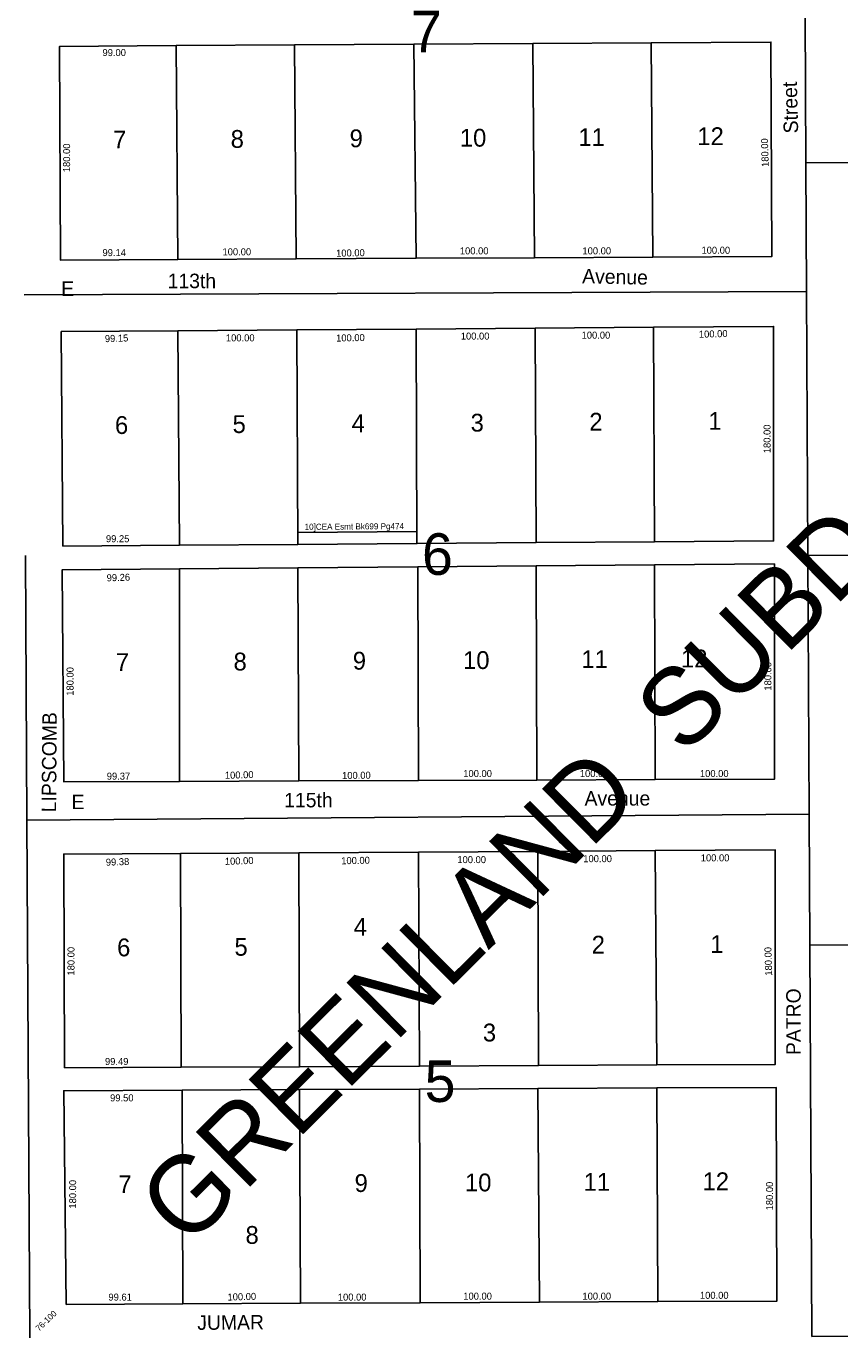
# Model space of a CAD drawing. Header units: feet. Extents: x 346291 to 375900, y 296691 to 311177.
# Tile 69 of 146: x 364032 to 364717, y 303225 to 304330. Entities that reach past the tile are written whole.
import ezdxf

# ---------------------------------------------------------------- set-up
doc = ezdxf.new("R2010")
doc.units = ezdxf.units.FT
doc.header["$LTSCALE"] = 20
doc.header["$MEASUREMENT"] = 0
doc.layers.add('Taxmap', color=252, linetype='Continuous')

msp = doc.modelspace()

# ---------------------------------------------------------------- linework, layer by layer
at = {"layer": 'Taxmap'}
for points in [[(364688.9, 304215), (364687.4, 304526.1), (364687.4, 304547.2)], [(364358.4, 304315), (364458.8, 304315.6)], [(364458.8, 304315.6), (364558.4, 304316.2)], [(364460.1, 304135.1), (364458.8, 304315.6)], [(364558.4, 304316.2), (364659.4, 304316.8), (364660.1, 304136.1), (364559.8, 304135.6)], [(364558.4, 304316.2), (364559.8, 304135.6)], [(364159.7, 304133.7), (364060.7, 304133.2), (364060, 304313.2), (364158.2, 304313.8)], [(364158.2, 304313.8), (364257.9, 304314.4)], [(364158.2, 304313.8), (364159.7, 304133.7)], [(364257.9, 304314.4), (364358.4, 304315)], [(364259.3, 304134.2), (364257.9, 304314.4)], [(364358.4, 304315), (364360.4, 304134.7)], [(364688.9, 304215), (365342.1, 304217.8)], [(364689.5, 304106.7), (364688.9, 304215)], [(364259.3, 304134.2), (364159.7, 304133.7)], [(364360.4, 304134.7), (364259.3, 304134.2)], [(364460.1, 304135.1), (364360.4, 304134.7)], [(364559.8, 304135.6), (364460.1, 304135.1)], [(364030.1, 304103.8), (364689.5, 304106.7)], [(364690.6, 303884.4), (364689.5, 304106.7)], [(364161.1, 303893), (364062.9, 303892.3), (364061.4, 304073), (364159.7, 304073.7)], [(364159.7, 304073.7), (364260, 304074.4)], [(364159.7, 304073.7), (364161.1, 303893)], [(364260, 304074.4), (364360.4, 304075.1)], [(364260.8, 303893.7), (364260, 304074.4)], [(364360.4, 304075.1), (364460.8, 304075.9)], [(364360.4, 304075.1), (364361.1, 303894.4)], [(364460.8, 304075.9), (364560.5, 304076.6)], [(364461.5, 303895.2), (364460.8, 304075.9)], [(364560.5, 304076.6), (364661.6, 304077.3), (364661.6, 303896.6), (364561.2, 303895.9)], [(364560.5, 304076.6), (364561.2, 303895.9)], [(364260.7, 303903.8), (364260.8, 303893.7), (364361.1, 303894.4), (364361.1, 303904.5)], [(364260.7, 303903.8), (364361.1, 303904.5)], [(364561.2, 303895.9), (364461.5, 303895.2)], [(364032.5, 303661.4), (364031.3, 303884.4)], [(364260.8, 303893.7), (364161.1, 303893)], [(364361.1, 303894.4), (364260.8, 303893.7)], [(364461.5, 303895.2), (364361.1, 303894.4)], [(364690.6, 303884.4), (365343.6, 303885.8)], [(364691.7, 303666.5), (364690.6, 303884.4)], [(364161.1, 303873.1), (364260.8, 303873.9)], [(364260.8, 303873.9), (364361.9, 303874.7)], [(364260.8, 303873.9), (364261.5, 303694.4)], [(364361.9, 303874.7), (364461.5, 303875.6)], [(364362.6, 303694.8), (364361.9, 303874.7)], [(364461.5, 303875.6), (364561.2, 303876.4)], [(364461.5, 303875.6), (364462.2, 303695.1)], [(364561.2, 303876.4), (364662.3, 303877.3), (364662.3, 303695.8), (364561.9, 303695.5)], [(364561.2, 303876.4), (364561.9, 303695.5)], [(364161.1, 303694), (364063.6, 303693.7), (364062.2, 303872.2), (364161.1, 303873.1)], [(364161.1, 303694), (364161.1, 303873.1)], [(364261.5, 303694.4), (364161.1, 303694)], [(364362.6, 303694.8), (364261.5, 303694.4)], [(364462.2, 303695.1), (364362.6, 303694.8)], [(364561.9, 303695.5), (364462.2, 303695.1)], [(364032.5, 303661.4), (364691.7, 303666.5)], [(364692.2, 303556), (364691.7, 303666.5)], [(364032.5, 303661.4), (364034.9, 303225.4)], [(364162.5, 303453.3), (364064.3, 303452.8), (364063.6, 303632.8), (364161.8, 303633.3)], [(364161.8, 303633.3), (364261.5, 303633.9)], [(364161.8, 303633.3), (364162.5, 303453.3)], [(364261.5, 303633.9), (364362.6, 303634.5)], [(364261.5, 303633.9), (364262.2, 303453.7)], [(364362.6, 303634.5), (364463, 303635.1)], [(364363.3, 303454.2), (364362.6, 303634.5)], [(364463, 303635.1), (364561.9, 303635.7)], [(364463, 303635.1), (364463.7, 303454.7)], [(364561.9, 303635.7), (364663, 303636.3), (364663, 303455.7), (364563.3, 303455.2)], [(364563.3, 303455.2), (364561.9, 303635.7)], [(365345.1, 303558.9), (364692.2, 303556)], [(364693.8, 303226.4), (364692.2, 303556)], [(364262.2, 303453.7), (364162.5, 303453.3)], [(364363.3, 303454.2), (364262.2, 303453.7)], [(364463.7, 303454.7), (364363.3, 303454.2)], [(364563.3, 303455.2), (364463.7, 303454.7)], [(364164, 303253.9), (364065.7, 303253.5), (364063.6, 303433.4), (364163.3, 303433.9)], [(364163.3, 303433.9), (364262.3, 303434.4)], [(364163.3, 303433.9), (364164, 303253.9)], [(364262.3, 303434.4), (364363.3, 303434.9)], [(364262.9, 303254.4), (364262.3, 303434.4)], [(364363.3, 303434.9), (364463, 303435.3)], [(364363.3, 303434.9), (364364, 303254.9)], [(364463, 303435.3), (364563.3, 303435.8)], [(364464.4, 303255.4), (364463, 303435.3)], [(364563.3, 303435.8), (364663.7, 303436.3), (364664.4, 303256.3), (364564.1, 303255.8)], [(364563.3, 303435.8), (364564.1, 303255.8)], [(364364, 303254.9), (364262.9, 303254.4)], [(364464.4, 303255.4), (364364, 303254.9)], [(364564.1, 303255.8), (364464.4, 303255.4)], [(364262.9, 303254.4), (364164, 303253.9)], [(364693.8, 303226.4), (365346.6, 303227.5)]]:
    msp.add_lwpolyline(points, dxfattribs=at)

# ---------------------------------------------------------------- texts
for s, height, p in [('7', 35, (364356.1, 304308.2)), ('99.00', 5.9, (364096.2, 304305)), ('7', 15, (364105.1, 304227.2)), ('8', 15, (364204.2, 304227.7)), ('9', 15, (364304.4, 304228.2)), ('10', 15, (364397.3, 304228.7)), ('11', 15, (364497.2, 304229.2)), ('12', 15, (364597.4, 304230)), ('99.14', 5.9, (364096.2, 304136.5)), ('100.00', 5.9, (364197.3, 304137.2)), ('100.00', 5.9, (364397.3, 304138)), ('100.00', 5.9, (364500.6, 304138)), ('100.00', 5.9, (364600.9, 304138.5)), ('113th', 12.2, (364151.1, 304109.5)), ('E', 12.2, (364061.4, 304103)), ('100.00', 5.9, (364398.1, 304066.2)), ('100.00', 5.9, (364499.9, 304067)), ('100.00', 5.9, (364200.2, 304064.7)), ('6', 15, (364106.7, 303986.7)), ('5', 15, (364205.8, 303987.5)), ('4', 15, (364306.1, 303988.2)), ('3', 15, (364406.4, 303988.7)), ('2', 15, (364506.4, 303989.5)), ('1', 15, (364606.7, 303990.2)), ('99.25', 5.9, (364099.1, 303895.5)), ('6', 35, (364365.4, 303868)), ('7', 15, (364107.4, 303787)), ('8', 15, (364206.6, 303787.5)), ('9', 15, (364307.1, 303788.2)), ('10', 15, (364400, 303788.7)), ('11', 15, (364499.7, 303789.5)), ('12', 15, (364583.6, 303790)), ('99.37', 5.9, (364099.8, 303695.5)), ('100.00', 5.9, (364400.2, 303697.7)), ('100.00', 5.9, (364498.4, 303697.7)), ('100.00', 5.9, (364599.6, 303697.7)), ('115th', 12.2, (364249.3, 303672.2)), ('Avenue', 12.2, (364502.4, 303673.7)), ('E', 12.2, (364070.1, 303670.7)), ('100.00', 5.9, (364395.2, 303625.2)), ('100.00', 5.9, (364501.3, 303626)), ('100.00', 5.9, (364600.3, 303626.7)), ('4', 15, (364307.8, 303564)), ('2', 15, (364508.4, 303549)), ('1', 15, (364608.3, 303549.5)), ('6', 15, (364108.5, 303546.7)), ('5', 15, (364207.4, 303547.2)), ('3', 15, (364416.7, 303475)), ('99.49', 5.9, (364098.3, 303455.2)), ('5', 35, (364367.6, 303424)), ('99.50', 5.9, (364102.6, 303424.5)), ('7', 15, (364109.6, 303347.2)), ('9', 15, (364308.6, 303348.2)), ('10', 15, (364401.6, 303348.7)), ('11', 15, (364501.6, 303349.2)), ('12', 15, (364601.8, 303349.7)), ('8', 15, (364216.7, 303304.5)), ('99.61', 5.9, (364101.2, 303256.7)), ('100.00', 5.9, (364294.5, 303256.7)), ('100.00', 5.9, (364400.2, 303257.5)), ('100.00', 5.9, (364500.6, 303257.5)), ('100.00', 5.9, (364599.6, 303258.2))]:
    msp.add_text(s, height=height, dxfattribs=at).set_placement(p)
for s, height, rotation, p in [('Street', 12.2, 91.4663, (364682.4, 304240)), ('180.00', 5.9, 90, (364068.9, 304207.2)), ('180.00', 5.9, 91.7265, (364657.6, 304211.7)), ('100.00', 5.9, 1.2146, (364293.1, 304136)), ('Avenue', 12.2, 358.6303, (364500.3, 304113.7)), ('100.00', 5.9, 1.6192, (364598.8, 304067.7)), ('99.15', 5.9, 1.9415, (364098.3, 304064)), ('100.00', 5.9, 1.2146, (364293.1, 304064.5)), ('180.00', 5.9, 90, (364659.1, 303970.5)), ('10]CEA Esmt Bk699 Pg474', 5.1, 0.4392, (364266.5, 303905.9)), ('GREENLAND  SUBD', 65, 44.7386, (364167.5, 303300)), ('99.26', 5.9, 1.9456, (364099.8, 303862.5)), ('180.00', 5.9, 90, (364071.8, 303766.2)), ('180.00', 5.9, 90, (364659.8, 303770.5)), ('100.00', 5.9, 1.6192, (364199.4, 303696.2)), ('100.00', 5.9, 0.8084, (364298.1, 303696)), ('100.00', 5.9, 2.0237, (364199.4, 303623.7)), ('100.00', 5.9, 1.2146, (364297.4, 303624.2)), ('99.38', 5.9, 1.9415, (364099.1, 303623)), ('180.00', 5.9, 90, (364072.6, 303530.5)), ('180.00', 5.9, 91.7143, (364660.5, 303530.5)), ('PATRO', 12.2, 90, (364684.5, 303463.5)), ('180.00', 5.9, 90, (364074, 303334.2)), ('180.00', 5.9, 90, (364661.2, 303332.7)), ('100.00', 5.9, 1.6164, (364201.6, 303256.7)), ('76-100', 5.1, 43.8878, (364042.8, 303230.5)), ('JUMAR', 12.2, 0.4696, (364176.1, 303232))]:
    msp.add_text(s, height=height, rotation=rotation, dxfattribs=at).set_placement(p)
at = {"layer": 'Taxmap', "color": 1}
msp.add_text('LIPSCOMB', height=12.2, rotation=89.596, dxfattribs=at).set_placement((364057.1, 303668))

doc.saveas('drawing.dxf')
